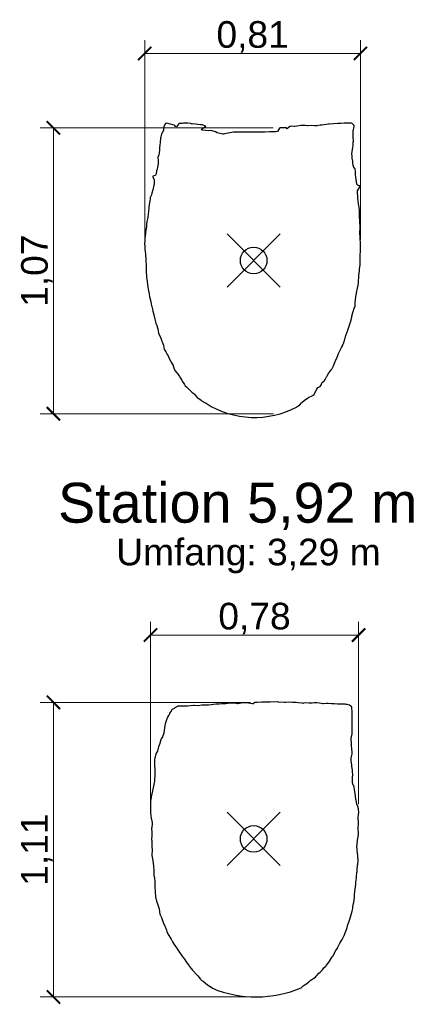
# Model space of a CAD drawing. Header units: metres. Extents: x 2.07 to 6.68, y -1.19 to 5.48.
# Tile 1 of 5: x 2.07 to 3.57, y -1.14 to 2.55. Entities that reach past the tile are written whole.
import ezdxf
from ezdxf.enums import TextEntityAlignment as Align

# ---------------------------------------------------------------- set-up
doc = ezdxf.new("R2010")
doc.units = ezdxf.units.M
doc.header["$MEASUREMENT"] = 0
doc.header["$PDMODE"] = 35
doc.header["$PDSIZE"] = 0.1
doc.layers.get('0').update_dxf_attribs({"linetype": 'CONTINUOUS'})
doc.layers.get('Defpoints').update_dxf_attribs({"linetype": 'CONTINUOUS'})
for name, color, linetype in [('Achspunkt', 6, 'CONTINUOUS'), ('Bemaßung', 7, 'CONTINUOUS'), ('konstruierte Sohle', 6, 'CONTINUOUS'), ('Name', 7, 'CONTINUOUS'), ('Original_Eimsbttel_H63381042', 3, 'CONTINUOUS')]:
    doc.layers.add(name, color=color, linetype=linetype)
doc.styles.add('Arial', font='arial.ttf')
doc.dimstyles.new('2mm_Bemaßung_1zu25', dxfattribs={"dimtxt": 0.1, "dimasz": 0.05, "dimexe": 0.05, "dimexo": 0.025, "dimgap": 0.002, "dimtad": 1, "dimdec": 3, "dimzin": 0, "dimtxsty": 'Arial', "dimblk": 'ARCHTICK', "dimblk1": 'ARCHTICK', "dimcen": 0.0625, "dimadec": 0, "dimazin": 0, "dimtfac": 1, "dimtmove": 0, "dimatfit": 3, "dimfxl": 1, "dimlwd": 0, "dimlwe": 0, "dimarcsym": 0})

# ---------------------------------------------------------------- blocks, each defined once
blk = doc.blocks.new('_ArchTick')
at = {"color": 0, "linetype": 'ByBlock', "const_width": 0.15}
blk.add_lwpolyline([(-0.5, -0.5), (0.5, 0.5)], dxfattribs=at)
blk = doc.blocks.new('*D24')
at = {"layer": 'Bemaßung', "color": 0, "linetype": 'ByBlock', "lineweight": 0}
for p, q in [((3.0196, 2.1484), (2.1438, 2.1484)), ((2.1938, 2.1484), (2.1938, 1.0747)), ((3.0207, 1.0747), (2.1438, 1.0747))]:
    blk.add_line(p, q, dxfattribs=at)
at = {"layer": 'Defpoints', "color": 0}
for p in [(3.0446, 2.1484), (2.1938, 1.0747), (3.0457, 1.0747)]:
    blk.add_point(p, dxfattribs=at)
at = {"layer": 'Bemaßung', "color": 0, "lineweight": 0, "xscale": 0.05, "yscale": 0.05, "zscale": 0.05}
for p, rotation in [((2.1938, 2.1484), 90), ((2.1938, 1.0747), 270)]:
    blk.add_blockref('_ArchTick', p, dxfattribs=dict(at, rotation=rotation))
at = {"layer": 'Bemaßung', "color": 0, "linetype": 'ByBlock', "insert": (2.1317, 1.6116), "char_height": 0.1, "attachment_point": 5, "rotation": 90, "style": 'Arial'}
blk.add_mtext('1,07', dxfattribs=at)
blk = doc.blocks.new('*D26')
at = {"layer": 'Bemaßung', "color": 0, "linetype": 'ByBlock', "lineweight": 0}
for p, q in [((2.537, 1.7263), (2.537, 2.4778)), ((3.3477, 1.7289), (3.3477, 2.4778)), ((3.3477, 2.4278), (2.537, 2.4278))]:
    blk.add_line(p, q, dxfattribs=at)
at = {"layer": 'Defpoints', "color": 0}
for p in [(2.537, 2.4278), (2.537, 1.7013), (3.3477, 1.7039)]:
    blk.add_point(p, dxfattribs=at)
at = {"layer": 'Bemaßung', "color": 0, "lineweight": 0, "xscale": 0.05, "yscale": 0.05, "zscale": 0.05, "rotation": 180}
blk.add_blockref('_ArchTick', (2.537, 2.4278), dxfattribs=at)
at = {"layer": 'Bemaßung', "color": 0, "lineweight": 0, "xscale": 0.05, "yscale": 0.05, "zscale": 0.05}
blk.add_blockref('_ArchTick', (3.3477, 2.4278), dxfattribs=at)
at = {"layer": 'Bemaßung', "color": 0, "linetype": 'ByBlock', "insert": (2.9424, 2.4898), "char_height": 0.1, "attachment_point": 5, "style": 'Arial'}
blk.add_mtext('0,81', dxfattribs=at)
blk = doc.blocks.new('*D32')
at = {"layer": 'Bemaßung', "color": 0, "linetype": 'ByBlock', "lineweight": 0}
for p, q in [((2.9342, -0.0093), (2.1438, -0.0093)), ((2.1938, -1.1158), (2.1938, -0.0093)), ((2.9336, -1.1158), (2.1438, -1.1158))]:
    blk.add_line(p, q, dxfattribs=at)
at = {"layer": 'Defpoints', "color": 0}
for p in [(2.1938, -0.0093), (2.9592, -0.0093), (2.9586, -1.1158)]:
    blk.add_point(p, dxfattribs=at)
at = {"layer": 'Bemaßung', "color": 0, "lineweight": 0, "xscale": 0.05, "yscale": 0.05, "zscale": 0.05}
for p, rotation in [((2.1938, -0.0093), 90), ((2.1938, -1.1158), 270)]:
    blk.add_blockref('_ArchTick', p, dxfattribs=dict(at, rotation=rotation))
at = {"layer": 'Bemaßung', "color": 0, "linetype": 'ByBlock', "insert": (2.1317, -0.5625), "char_height": 0.1, "attachment_point": 5, "rotation": 90, "style": 'Arial'}
blk.add_mtext('1,11', dxfattribs=at)
blk = doc.blocks.new('*D33')
at = {"layer": 'Bemaßung', "color": 0, "linetype": 'ByBlock', "lineweight": 0}
for p, q in [((2.5585, -0.3917), (2.5585, 0.2933)), ((3.3406, -0.3917), (3.3406, 0.2933)), ((3.3406, 0.2433), (2.5585, 0.2433))]:
    blk.add_line(p, q, dxfattribs=at)
at = {"layer": 'Defpoints', "color": 0}
for p in [(2.5585, 0.2433), (2.5585, -0.4167), (3.3406, -0.4167)]:
    blk.add_point(p, dxfattribs=at)
at = {"layer": 'Bemaßung', "color": 0, "lineweight": 0, "xscale": 0.05, "yscale": 0.05, "zscale": 0.05, "rotation": 180}
blk.add_blockref('_ArchTick', (2.5585, 0.2433), dxfattribs=at)
at = {"layer": 'Bemaßung', "color": 0, "lineweight": 0, "xscale": 0.05, "yscale": 0.05, "zscale": 0.05}
blk.add_blockref('_ArchTick', (3.3406, 0.2433), dxfattribs=at)
at = {"layer": 'Bemaßung', "color": 0, "linetype": 'ByBlock', "insert": (2.9495, 0.3053), "char_height": 0.1, "attachment_point": 5, "style": 'Arial'}
blk.add_mtext('0,78', dxfattribs=at)

msp = doc.modelspace()

# ---------------------------------------------------------------- linework, layer by layer
at = {"layer": 'Achspunkt'}
for p in [(2.9464, 1.6502), (2.9464, 1.6502), (2.9464, -0.5223), (2.9464, -0.5223)]:
    msp.add_point(p, dxfattribs=at)
at = {"layer": 'konstruierte Sohle', "linetype": 'Continuous', "extrusion": (0, 0, -1)}
for points in [[(-3.1093, 1.1008), (-3.1094, 1.1013), (-3.1103, 1.1018), (-3.1121, 1.1029), (-3.1195, 1.1075), (-3.126, 1.1151), (-3.1274, 1.1168), (-3.1362, 1.1245), (-3.1413, 1.1281), (-3.1518, 1.1346), (-3.153, 1.1353), (-3.169, 1.1426), (-3.1705, 1.1442), (-3.1733, 1.1472), (-3.1789, 1.1578), (-3.1837, 1.1672), (-3.1878, 1.1729), (-3.1957, 1.1773), (-3.2008, 1.1845), (-3.2031, 1.191), (-3.2128, 1.1999), (-3.2148, 1.2028), (-3.2201, 1.2133), (-3.2215, 1.2151), (-3.229, 1.2281), (-3.23, 1.2298), (-3.2376, 1.2393), (-3.2397, 1.2419), (-3.2401, 1.2426), (-3.2469, 1.2548), (-3.2529, 1.2709), (-3.2545, 1.2738), (-3.2602, 1.2875), (-3.2628, 1.2931), (-3.2658, 1.3003), (-3.2719, 1.3138), (-3.2762, 1.3229), (-3.2797, 1.3295), (-3.2833, 1.3373), (-3.2842, 1.3389), (-3.285, 1.3428), (-3.2885, 1.3543), (-3.2902, 1.3599), (-3.2943, 1.3723), (-3.2953, 1.3747), (-3.3018, 1.3923), (-3.3018, 1.3923), (-3.3019, 1.3924), (-3.3074, 1.4109), (-3.3077, 1.4125), (-3.311, 1.4219), (-3.3115, 1.4238), (-3.3149, 1.4371), (-3.3158, 1.4406), (-3.3196, 1.4549), (-3.3208, 1.459), (-3.3246, 1.4711), (-3.3261, 1.4752), (-3.3276, 1.479), (-3.3276, 1.4888), (-3.3277, 1.4941), (-3.329, 1.5013), (-3.3308, 1.5145), (-3.3329, 1.5268), (-3.334, 1.5351), (-3.3353, 1.5401), (-3.3381, 1.5526), (-3.3396, 1.5564), (-3.3405, 1.568), (-3.3405, 1.5744), (-3.3414, 1.5864), (-3.342, 1.5935), (-3.3437, 1.6109), (-3.3443, 1.6147), (-3.3446, 1.6177), (-3.3469, 1.6343), (-3.3469, 1.6357), (-3.3469, 1.6526), (-3.347, 1.6689), (-3.347, 1.671), (-3.347, 1.6713), (-3.3475, 1.6842), (-3.3478, 1.6925), (-3.3478, 1.6927), (-3.3478, 1.6936), (-3.3476, 1.7143), (-3.3465, 1.7335), (-3.3465, 1.7351), (-3.3464, 1.7368), (-3.346, 1.7558), (-3.3466, 1.7723), (-3.3468, 1.7745), (-3.3464, 1.7765), (-3.3451, 1.7956), (-3.3451, 1.7993), (-3.344, 1.8147), (-3.3437, 1.8194), (-3.3437, 1.8326), (-3.3442, 1.8382), (-3.3428, 1.8523), (-3.341, 1.8615), (-3.3394, 1.8746), (-3.3383, 1.8858), (-3.3374, 1.8937), (-3.337, 1.9002), (-3.3361, 1.9089), (-3.3368, 1.9123), (-3.3398, 1.918), (-3.3436, 1.9247), (-3.345, 1.9304), (-3.3405, 1.9318), (-3.3395, 1.9323), (-3.3367, 1.9346), (-3.3345, 1.9369), (-3.3332, 1.9452), (-3.3314, 1.9549), (-3.3304, 1.9636), (-3.3294, 1.9728), (-3.3288, 1.9842), (-3.328, 1.994), (-3.3256, 1.9969), (-3.3224, 2.0009), (-3.3213, 2.0025), (-3.3212, 2.0044), (-3.3207, 2.0084), (-3.3197, 2.0147), (-3.3186, 2.0233), (-3.3172, 2.0349), (-3.3164, 2.0416), (-3.3154, 2.051), (-3.3179, 2.0668), (-3.3192, 2.0757), (-3.3198, 2.0803), (-3.3209, 2.095), (-3.3213, 2.0983), (-3.3208, 2.1137), (-3.3206, 2.118), (-3.3206, 2.1355), (-3.3238, 2.154), (-3.3241, 2.1557), (-3.324, 2.1565), (-3.3235, 2.1571), (-3.3165, 2.1649), (-3.3161, 2.1651), (-3.3145, 2.1657), (-3.3051, 2.166), (-3.2928, 2.1664), (-3.2865, 2.1655), (-3.2736, 2.165), (-3.2622, 2.1646), (-3.2459, 2.1637), (-3.2283, 2.1618), (-3.2273, 2.1617), (-3.2272, 2.1616), (-3.2271, 2.1616), (-3.2263, 2.1616), (-3.2032, 2.1589), (-3.1968, 2.158), (-3.1854, 2.1554), (-3.1751, 2.1565), (-3.1625, 2.1573), (-3.1497, 2.156), (-3.148, 2.1563), (-3.1418, 2.1568), (-3.1254, 2.1571), (-3.1242, 2.1572), (-3.1083, 2.1549), (-3.1008, 2.154), (-3.0982, 2.1538), (-3.0868, 2.1542), (-3.0833, 2.1536), (-3.0778, 2.1499), (-3.0769, 2.1492), (-3.0728, 2.1442), (-3.0695, 2.1485), (-3.0573, 2.1482), (-3.0446, 2.1484), (-3.0434, 2.147), (-3.0354, 2.1343), (-3.0298, 2.1336), (-3.0222, 2.1332), (-3.006, 2.133), (-2.988, 2.1322), (-2.9685, 2.1319), (-2.9474, 2.1327), (-2.938, 2.1327), (-2.9201, 2.1327), (-2.8807, 2.1327), (-2.8735, 2.1327), (-2.8707, 2.1327), (-2.8364, 2.1254), (-2.8331, 2.1245), (-2.8311, 2.1252), (-2.8093, 2.1296), (-2.8029, 2.1333), (-2.791, 2.1367), (-2.784, 2.1378), (-2.777, 2.1377), (-2.754, 2.14), (-2.7502, 2.1412), (-2.7537, 2.146), (-2.7671, 2.1541), (-2.7524, 2.1592), (-2.7468, 2.1598), (-2.718, 2.1631), (-2.7145, 2.1625), (-2.7123, 2.1633), (-2.7104, 2.1642), (-2.7093, 2.1648), (-2.6995, 2.1654), (-2.6939, 2.1657), (-2.6824, 2.1657), (-2.6778, 2.1646), (-2.6674, 2.1652), (-2.6641, 2.1625), (-2.6569, 2.1525), (-2.6523, 2.1534), (-2.6497, 2.1566), (-2.6474, 2.1582), (-2.629, 2.1638), (-2.6192, 2.1654), (-2.6167, 2.1649), (-2.6147, 2.1642), (-2.6091, 2.1529), (-2.6072, 2.1467), (-2.607, 2.1399), (-2.6032, 2.1313), (-2.6011, 2.1283), (-2.6002, 2.1246), (-2.5973, 2.1149), (-2.5966, 2.1105), (-2.5945, 2.0921), (-2.5936, 2.085), (-2.5927, 2.0738), (-2.592, 2.0646), (-2.5916, 2.0541), (-2.59, 2.0475), (-2.5866, 2.0387), (-2.5862, 2.037), (-2.5871, 2.0265), (-2.5879, 2.021), (-2.5883, 2.0181), (-2.588, 2.0158), (-2.5876, 2.0136), (-2.5847, 2.0006), (-2.5832, 1.9934), (-2.5814, 1.9864), (-2.5794, 1.9753), (-2.578, 1.9711), (-2.5757, 1.969), (-2.5671, 1.9666), (-2.5671, 1.965), (-2.5723, 1.9537), (-2.5727, 1.9527), (-2.5727, 1.9523), (-2.572, 1.9357), (-2.5719, 1.9354), (-2.5715, 1.9345), (-2.5716, 1.9332), (-2.5675, 1.9155), (-2.564, 1.9027), (-2.5627, 1.898), (-2.5625, 1.8974), (-2.5573, 1.8872), (-2.5568, 1.8851), (-2.5559, 1.8706), (-2.5554, 1.8676), (-2.5526, 1.8519), (-2.5518, 1.8474), (-2.5507, 1.8328), (-2.5503, 1.8259), (-2.5488, 1.813), (-2.547, 1.8063), (-2.5447, 1.7967), (-2.5435, 1.785), (-2.5431, 1.7755), (-2.5417, 1.7662), (-2.5398, 1.7518), (-2.5385, 1.7428), (-2.5377, 1.7331), (-2.5371, 1.7215), (-2.5367, 1.7152), (-2.537, 1.7013), (-2.5375, 1.6955), (-2.5391, 1.6814), (-2.5397, 1.6769), (-2.5401, 1.6725), (-2.5412, 1.6534), (-2.5409, 1.6502), (-2.5421, 1.6307), (-2.5421, 1.6279), (-2.5421, 1.6094), (-2.5423, 1.6077), (-2.5435, 1.5896), (-2.5438, 1.5877), (-2.5464, 1.5707), (-2.5466, 1.5691), (-2.5486, 1.551), (-2.5486, 1.5503), (-2.5517, 1.5356), (-2.5519, 1.5338), (-2.5553, 1.5134), (-2.5553, 1.5132), (-2.5562, 1.5097), (-2.5594, 1.4957), (-2.5595, 1.4949), (-2.5628, 1.4796), (-2.5633, 1.4772), (-2.5633, 1.4771), (-2.5659, 1.4674), (-2.5679, 1.4594), (-2.568, 1.4593), (-2.5707, 1.4464), (-2.5708, 1.4462), (-2.5754, 1.4296), (-2.5755, 1.4292), (-2.5793, 1.4145), (-2.5803, 1.4107), (-2.5803, 1.4106), (-2.5806, 1.4099), (-2.5856, 1.3937), (-2.5882, 1.3773), (-2.5886, 1.3759), (-2.5959, 1.3617), (-2.5959, 1.3617), (-2.6014, 1.3474), (-2.6015, 1.347), (-2.6027, 1.3444), (-2.6077, 1.3325), (-2.608, 1.3313), (-2.6095, 1.3161), (-2.6122, 1.3132), (-2.6124, 1.3131), (-2.6161, 1.3069), (-2.6205, 1.2997), (-2.6207, 1.2992), (-2.6277, 1.2855), (-2.6281, 1.2846), (-2.635, 1.2707), (-2.636, 1.2688), (-2.6438, 1.2556), (-2.6441, 1.2548), (-2.649, 1.24), (-2.6496, 1.2383), (-2.6503, 1.2373), (-2.6575, 1.2287), (-2.6599, 1.2253), (-2.6673, 1.2142), (-2.6689, 1.2119), (-2.6758, 1.2007), (-2.678, 1.197), (-2.684, 1.1885), (-2.6862, 1.185), (-2.6893, 1.1795), (-2.6937, 1.1755), (-2.6999, 1.17), (-2.7053, 1.1641), (-2.7098, 1.1588), (-2.7134, 1.1554), (-2.7173, 1.1527), (-2.7246, 1.1478), (-2.7275, 1.1434), (-2.7349, 1.1349), (-2.7355, 1.1344), (-2.7389, 1.1323), (-2.7426, 1.1306), (-2.7504, 1.1245), (-2.7532, 1.1224), (-2.7647, 1.1158), (-2.7669, 1.1144), (-2.7676, 1.1139, -0.271648)], [(-3.1255, -1.081), (-3.132, -1.0743), (-3.1327, -1.0741), (-3.1363, -1.0718), (-3.1464, -1.0658), (-3.1536, -1.0593), (-3.1593, -1.0542), (-3.1649, -1.0505), (-3.1726, -1.0453), (-3.1787, -1.0413), (-3.1818, -1.0378), (-3.1852, -1.0339), (-3.1917, -1.0269), (-3.1958, -1.0225), (-3.1996, -1.0185), (-3.2045, -1.0134), (-3.2096, -1.007), (-3.2185, -0.9983), (-3.2189, -0.9979), (-3.2194, -0.9973), (-3.2201, -0.9963), (-3.2298, -0.9837), (-3.242, -0.9647), (-3.2434, -0.9626), (-3.2435, -0.9624), (-3.2436, -0.9621), (-3.2548, -0.9411), (-3.2612, -0.9326), (-3.2629, -0.929), (-3.2683, -0.9184), (-3.2704, -0.9143), (-3.276, -0.9042), (-3.2785, -0.9003), (-3.284, -0.8897), (-3.2862, -0.8852), (-3.2928, -0.869), (-3.2955, -0.8623), (-3.2975, -0.8545), (-3.3009, -0.8435), (-3.3037, -0.8355), (-3.3061, -0.8268), (-3.3086, -0.8197), (-3.3118, -0.811), (-3.3141, -0.802), (-3.3162, -0.793), (-3.3187, -0.7838), (-3.3194, -0.7759), (-3.322, -0.765), (-3.3233, -0.7609), (-3.3245, -0.7496), (-3.3252, -0.7433), (-3.3257, -0.7289), (-3.3262, -0.7232), (-3.3271, -0.7168), (-3.3286, -0.7039), (-3.3302, -0.692), (-3.3308, -0.6841), (-3.3323, -0.67), (-3.3328, -0.6636), (-3.3341, -0.6488), (-3.3349, -0.644), (-3.3352, -0.6393), (-3.3372, -0.6209), (-3.3374, -0.6166), (-3.3391, -0.6035), (-3.3381, -0.5901), (-3.3381, -0.5855), (-3.3369, -0.5742), (-3.3352, -0.5653), (-3.3351, -0.561), (-3.3347, -0.5495), (-3.335, -0.5432), (-3.3369, -0.5266), (-3.338, -0.5205), (-3.3404, -0.5063), (-3.3406, -0.5053), (-3.3406, -0.5039), (-3.3406, -0.5021), (-3.3396, -0.4818), (-3.3407, -0.4674), (-3.3406, -0.4629), (-3.3403, -0.4592), (-3.3392, -0.4461), (-3.3409, -0.4279), (-3.3412, -0.4239), (-3.34, -0.4095), (-3.3397, -0.4053), (-3.3396, -0.4013), (-3.3347, -0.3928), (-3.333, -0.3825), (-3.3318, -0.3773), (-3.3307, -0.3742), (-3.3295, -0.3603), (-3.3271, -0.3436), (-3.3243, -0.3288), (-3.323, -0.3262), (-3.3241, -0.324), (-3.3209, -0.3209), (-3.3182, -0.3116), (-3.318, -0.3084), (-3.3175, -0.3039), (-3.3181, -0.2894), (-3.3187, -0.2834), (-3.3181, -0.2677), (-3.3179, -0.2632), (-3.3155, -0.2501), (-3.3147, -0.245), (-3.313, -0.2287), (-3.3126, -0.2236), (-3.313, -0.2182), (-3.316, -0.2028), (-3.3164, -0.1967), (-3.3149, -0.1833), (-3.3141, -0.1712), (-3.3136, -0.1635), (-3.3134, -0.1477), (-3.3132, -0.1434), (-3.3166, -0.1281), (-3.3171, -0.1235), (-3.3166, -0.1063), (-3.3166, -0.1034), (-3.3165, -0.1007), (-3.3164, -0.0833), (-3.3167, -0.077), (-3.3166, -0.0637), (-3.3163, -0.0586), (-3.3168, -0.0432), (-3.3152, -0.0306), (-3.3152, -0.0278), (-3.315, -0.0265), (-3.3147, -0.0257), (-3.3126, -0.0246), (-3.307, -0.0194), (-3.2972, -0.0176), (-3.2963, -0.0173), (-3.2952, -0.017), (-3.2944, -0.0169), (-3.2902, -0.0167), (-3.2796, -0.0166), (-3.27, -0.0161), (-3.2658, -0.0159), (-3.2612, -0.0158), (-3.2501, -0.0152), (-3.2393, -0.0154), (-3.2384, -0.0154), (-3.2258, -0.0141), (-3.2199, -0.0139), (-3.2089, -0.0145), (-3.207, -0.0145), (-3.206, -0.0144), (-3.1939, -0.0128), (-3.1839, -0.0114), (-3.1794, -0.011), (-3.1735, -0.0111), (-3.1662, -0.012), (-3.1535, -0.0122), (-3.1419, -0.0113), (-3.1335, -0.0129), (-3.1319, -0.0132), (-3.1285, -0.0129), (-3.1136, -0.0111), (-3.1065, -0.0102), (-3.0957, -0.01), (-3.0918, -0.0098), (-3.0792, -0.009), (-3.0676, -0.01), (-3.0622, -0.0101), (-3.0397, -0.0082), (-3.037, -0.008), (-3.0366, -0.008), (-3.0362, -0.008), (-3.009, -0.0085), (-3.0066, -0.0084), (-3.0006, -0.0083), (-2.9768, -0.0086), (-2.9592, -0.0093), (-2.9529, -0.0095), (-2.9509, -0.0102), (-2.944, -0.0144), (-2.9413, -0.0149), (-2.921, -0.0113), (-2.9144, -0.0108), (-2.9106, -0.0106), (-2.9073, -0.011), (-2.8855, -0.0149), (-2.8787, -0.0127), (-2.8669, -0.0125), (-2.8616, -0.0125), (-2.8492, -0.0133), (-2.8443, -0.0139), (-2.8401, -0.0145), (-2.8363, -0.0147), (-2.8259, -0.0153), (-2.8167, -0.0159), (-2.8099, -0.0166), (-2.8047, -0.0166), (-2.787, -0.0181), (-2.7768, -0.0193), (-2.7668, -0.0202), (-2.7557, -0.0202), (-2.7515, -0.0204), (-2.7383, -0.0218), (-2.7226, -0.0215), (-2.7203, -0.0215), (-2.7194, -0.0216), (-2.6977, -0.0235), (-2.6967, -0.0236), (-2.6956, -0.0235), (-2.6719, -0.0232), (-2.6678, -0.0237), (-2.662, -0.0242), (-2.6504, -0.0298), (-2.6472, -0.0319), (-2.6376, -0.0373), (-2.6358, -0.0429), (-2.6304, -0.0504), (-2.6284, -0.0559), (-2.626, -0.0591), (-2.6225, -0.0644), (-2.6188, -0.0749), (-2.616, -0.0821), (-2.614, -0.0906), (-2.6127, -0.0971), (-2.6107, -0.1059), (-2.6099, -0.1138), (-2.6087, -0.1245), (-2.6033, -0.1387), (-2.6014, -0.1425), (-2.5989, -0.1461), (-2.5947, -0.1575), (-2.5934, -0.1633), (-2.5887, -0.1763), (-2.5872, -0.1817), (-2.5852, -0.1931), (-2.579, -0.2032), (-2.5784, -0.2055), (-2.5778, -0.2076), (-2.5733, -0.2238), (-2.5733, -0.2239), (-2.5732, -0.2245), (-2.5732, -0.2429), (-2.5733, -0.2436), (-2.5753, -0.2634), (-2.5747, -0.2814), (-2.5747, -0.2839), (-2.5741, -0.3006), (-2.5737, -0.3038), (-2.5735, -0.3058), (-2.5704, -0.3223), (-2.5702, -0.3236), (-2.5665, -0.341), (-2.5663, -0.342), (-2.5614, -0.3647), (-2.5612, -0.3661), (-2.5609, -0.367), (-2.5582, -0.381), (-2.5582, -0.3819), (-2.559, -0.4035), (-2.559, -0.4039), (-2.559, -0.4039), (-2.559, -0.4044), (-2.5582, -0.4232), (-2.5583, -0.4239), (-2.5583, -0.4246), (-2.5611, -0.4439), (-2.5647, -0.4611), (-2.5648, -0.4624), (-2.5647, -0.4639), (-2.5631, -0.48), (-2.563, -0.4809), (-2.5632, -0.499), (-2.5632, -0.5035), (-2.5632, -0.5038), (-2.5632, -0.504), (-2.5632, -0.5099), (-2.563, -0.526), (-2.5631, -0.5267), (-2.5631, -0.5319), (-2.5633, -0.5451), (-2.5637, -0.5514), (-2.5646, -0.5633), (-2.5639, -0.5832), (-2.5638, -0.5839), (-2.5639, -0.5845), (-2.5674, -0.6039), (-2.5674, -0.604), (-2.5694, -0.6237), (-2.5695, -0.6249), (-2.5707, -0.6391), (-2.571, -0.6428), (-2.571, -0.6431), (-2.5718, -0.6609), (-2.5719, -0.6617), (-2.5732, -0.6714), (-2.5745, -0.6814), (-2.5752, -0.7008), (-2.5752, -0.7008), (-2.5757, -0.7208), (-2.5758, -0.7214), (-2.5776, -0.7388), (-2.5778, -0.74), (-2.5778, -0.7403), (-2.5814, -0.7555), (-2.5816, -0.7558), (-2.5865, -0.7697), (-2.5867, -0.7704), (-2.5914, -0.7847), (-2.5916, -0.7866), (-2.5941, -0.8045), (-2.5994, -0.8173), (-2.6009, -0.8208), (-2.6067, -0.8362), (-2.6079, -0.8389), (-2.6128, -0.8503), (-2.6144, -0.8544), (-2.6183, -0.8655), (-2.6199, -0.8696), (-2.6254, -0.8814), (-2.6274, -0.8846), (-2.6341, -0.8947), (-2.6364, -0.8988), (-2.6419, -0.9086), (-2.6447, -0.9144), (-2.6499, -0.923), (-2.6538, -0.9278), (-2.659, -0.9356), (-2.6634, -0.9423), (-2.6682, -0.949), (-2.6725, -0.9556), (-2.6767, -0.9612), (-2.6823, -0.9685), (-2.686, -0.9741), (-2.6921, -0.9833), (-2.6951, -0.9876), (-2.7022, -0.997), (-2.7045, -1.0005), (-2.7125, -1.0098), (-2.7151, -1.0135), (-2.7234, -1.0228), (-2.7256, -1.0248), (-2.7345, -1.0341), (-2.7365, -1.0361), (-2.746, -1.0495), (-2.7475, -1.0514), (-2.756, -1.0564), (-2.7568, -1.0569), (-2.7568, -1.0569), (-2.757, -1.0571), (-2.7729, -1.07), (-2.7831, -1.0759), (-2.7835, -1.0761), (-2.7837, -1.0764), (-2.7913, -1.0832, -0.201242)]]:
    msp.add_lwpolyline(points, format="xyb", close=True, dxfattribs=at)
at = {"layer": 'Original_Eimsbttel_H63381042', "linetype": 'Continuous', "extrusion": (0, 0, -1)}
for points in [[(-3.1093, 1.1008), (-3.1094, 1.1013), (-3.1103, 1.1018), (-3.1121, 1.1029), (-3.1195, 1.1075), (-3.126, 1.1151), (-3.1274, 1.1168), (-3.1362, 1.1245), (-3.1413, 1.1281), (-3.1518, 1.1346), (-3.153, 1.1353), (-3.169, 1.1426), (-3.1705, 1.1442), (-3.1733, 1.1472), (-3.1789, 1.1578), (-3.1837, 1.1672), (-3.1878, 1.1729), (-3.1957, 1.1773), (-3.2008, 1.1845), (-3.2031, 1.191), (-3.2128, 1.1999), (-3.2148, 1.2028), (-3.2201, 1.2133), (-3.2215, 1.2151), (-3.229, 1.2281), (-3.23, 1.2298), (-3.2376, 1.2393), (-3.2397, 1.2419), (-3.2401, 1.2426), (-3.2469, 1.2548), (-3.2529, 1.2709), (-3.2545, 1.2738), (-3.2602, 1.2875), (-3.2628, 1.2931), (-3.2658, 1.3003), (-3.2719, 1.3138), (-3.2762, 1.3229), (-3.2797, 1.3295), (-3.2833, 1.3373), (-3.2842, 1.3389), (-3.285, 1.3428), (-3.2885, 1.3543), (-3.2902, 1.3599), (-3.2943, 1.3723), (-3.2953, 1.3747), (-3.3018, 1.3923), (-3.3018, 1.3923), (-3.3019, 1.3924), (-3.3074, 1.4109), (-3.3077, 1.4125), (-3.311, 1.4219), (-3.3115, 1.4238), (-3.3149, 1.4371), (-3.3158, 1.4406), (-3.3196, 1.4549), (-3.3208, 1.459), (-3.3246, 1.4711), (-3.3261, 1.4752), (-3.3276, 1.479), (-3.3276, 1.4888), (-3.3277, 1.4941), (-3.329, 1.5013), (-3.3308, 1.5145), (-3.3329, 1.5268), (-3.334, 1.5351), (-3.3353, 1.5401), (-3.3381, 1.5526), (-3.3396, 1.5564), (-3.3405, 1.568), (-3.3405, 1.5744), (-3.3414, 1.5864), (-3.342, 1.5935), (-3.3437, 1.6109), (-3.3443, 1.6147), (-3.3446, 1.6177), (-3.3469, 1.6343), (-3.3469, 1.6357), (-3.3469, 1.6526), (-3.347, 1.6689), (-3.347, 1.671), (-3.347, 1.6713), (-3.3475, 1.6842), (-3.3478, 1.6925), (-3.3478, 1.6927), (-3.3478, 1.6936), (-3.3476, 1.7143), (-3.3465, 1.7335), (-3.3465, 1.7351), (-3.3464, 1.7368), (-3.346, 1.7558), (-3.3466, 1.7723), (-3.3468, 1.7745), (-3.3464, 1.7765), (-3.3451, 1.7956), (-3.3451, 1.7993), (-3.344, 1.8147), (-3.3437, 1.8194), (-3.3437, 1.8326), (-3.3442, 1.8382), (-3.3428, 1.8523), (-3.341, 1.8615), (-3.3394, 1.8746), (-3.3383, 1.8858), (-3.3374, 1.8937), (-3.337, 1.9002), (-3.3361, 1.9089), (-3.3368, 1.9123), (-3.3398, 1.918), (-3.3436, 1.9247), (-3.345, 1.9304), (-3.3405, 1.9318), (-3.3395, 1.9323), (-3.3367, 1.9346), (-3.3345, 1.9369), (-3.3332, 1.9452), (-3.3314, 1.9549), (-3.3304, 1.9636), (-3.3294, 1.9728), (-3.3288, 1.9842), (-3.328, 1.994), (-3.3256, 1.9969), (-3.3224, 2.0009), (-3.3213, 2.0025), (-3.3212, 2.0044), (-3.3207, 2.0084), (-3.3197, 2.0147), (-3.3186, 2.0233), (-3.3172, 2.0349), (-3.3164, 2.0416), (-3.3154, 2.051), (-3.3179, 2.0668), (-3.3192, 2.0757), (-3.3198, 2.0803), (-3.3209, 2.095), (-3.3213, 2.0983), (-3.3208, 2.1137), (-3.3206, 2.118), (-3.3206, 2.1355), (-3.3238, 2.154), (-3.3241, 2.1557), (-3.324, 2.1565), (-3.3235, 2.1571), (-3.3165, 2.1649), (-3.3161, 2.1651), (-3.3145, 2.1657), (-3.3051, 2.166), (-3.2928, 2.1664), (-3.2865, 2.1655), (-3.2736, 2.165), (-3.2622, 2.1646), (-3.2459, 2.1637), (-3.2283, 2.1618), (-3.2273, 2.1617), (-3.2272, 2.1616), (-3.2271, 2.1616), (-3.2263, 2.1616), (-3.2032, 2.1589), (-3.1968, 2.158), (-3.1854, 2.1554), (-3.1751, 2.1565), (-3.1625, 2.1573), (-3.1497, 2.156), (-3.148, 2.1563), (-3.1418, 2.1568), (-3.1254, 2.1571), (-3.1242, 2.1572), (-3.1083, 2.1549), (-3.1008, 2.154), (-3.0982, 2.1538), (-3.0868, 2.1542), (-3.0833, 2.1536), (-3.0778, 2.1499), (-3.0769, 2.1492), (-3.0728, 2.1442), (-3.0695, 2.1485), (-3.0573, 2.1482), (-3.0446, 2.1484), (-3.0434, 2.147), (-3.0354, 2.1343), (-3.0298, 2.1336), (-3.0222, 2.1332), (-3.006, 2.133), (-2.988, 2.1322), (-2.9685, 2.1319), (-2.9474, 2.1327), (-2.938, 2.1327), (-2.9201, 2.1327), (-2.8807, 2.1327), (-2.8735, 2.1327), (-2.8707, 2.1327), (-2.8364, 2.1254), (-2.8331, 2.1245), (-2.8311, 2.1252), (-2.8093, 2.1296), (-2.8029, 2.1333), (-2.791, 2.1367), (-2.784, 2.1378), (-2.777, 2.1377), (-2.754, 2.14), (-2.7502, 2.1412), (-2.7537, 2.146), (-2.7671, 2.1541), (-2.7524, 2.1592), (-2.7468, 2.1598), (-2.718, 2.1631), (-2.7145, 2.1625), (-2.7123, 2.1633), (-2.7104, 2.1642), (-2.7093, 2.1648), (-2.6995, 2.1654), (-2.6939, 2.1657), (-2.6824, 2.1657), (-2.6778, 2.1646), (-2.6674, 2.1652), (-2.6641, 2.1625), (-2.6569, 2.1525), (-2.6523, 2.1534), (-2.6497, 2.1566), (-2.6474, 2.1582), (-2.629, 2.1638), (-2.6192, 2.1654), (-2.6167, 2.1649), (-2.6147, 2.1642), (-2.6091, 2.1529), (-2.6072, 2.1467), (-2.607, 2.1399), (-2.6032, 2.1313), (-2.6011, 2.1283), (-2.6002, 2.1246), (-2.5973, 2.1149), (-2.5966, 2.1105), (-2.5945, 2.0921), (-2.5936, 2.085), (-2.5927, 2.0738), (-2.592, 2.0646), (-2.5916, 2.0541), (-2.59, 2.0475), (-2.5866, 2.0387), (-2.5862, 2.037), (-2.5871, 2.0265), (-2.5879, 2.021), (-2.5883, 2.0181), (-2.588, 2.0158), (-2.5876, 2.0136), (-2.5847, 2.0006), (-2.5832, 1.9934), (-2.5814, 1.9864), (-2.5794, 1.9753), (-2.578, 1.9711), (-2.5757, 1.969), (-2.5671, 1.9666), (-2.5671, 1.965), (-2.5723, 1.9537), (-2.5727, 1.9527), (-2.5727, 1.9523), (-2.572, 1.9357), (-2.5719, 1.9354), (-2.5715, 1.9345), (-2.5716, 1.9332), (-2.5675, 1.9155), (-2.564, 1.9027), (-2.5627, 1.898), (-2.5625, 1.8974), (-2.5573, 1.8872), (-2.5568, 1.8851), (-2.5559, 1.8706), (-2.5554, 1.8676), (-2.5526, 1.8519), (-2.5518, 1.8474), (-2.5507, 1.8328), (-2.5503, 1.8259), (-2.5488, 1.813), (-2.547, 1.8063), (-2.5447, 1.7967), (-2.5435, 1.785), (-2.5431, 1.7755), (-2.5417, 1.7662), (-2.5398, 1.7518), (-2.5385, 1.7428), (-2.5377, 1.7331), (-2.5371, 1.7215), (-2.5367, 1.7152), (-2.537, 1.7013), (-2.5375, 1.6955), (-2.5391, 1.6814), (-2.5397, 1.6769), (-2.5401, 1.6725), (-2.5412, 1.6534), (-2.5409, 1.6502), (-2.5421, 1.6307), (-2.5421, 1.6279), (-2.5421, 1.6094), (-2.5423, 1.6077), (-2.5435, 1.5896), (-2.5438, 1.5877), (-2.5464, 1.5707), (-2.5466, 1.5691), (-2.5486, 1.551), (-2.5486, 1.5503), (-2.5517, 1.5356), (-2.5519, 1.5338), (-2.5553, 1.5134), (-2.5553, 1.5132), (-2.5562, 1.5097), (-2.5594, 1.4957), (-2.5595, 1.4949), (-2.5628, 1.4796), (-2.5633, 1.4772), (-2.5633, 1.4771), (-2.5659, 1.4674), (-2.5679, 1.4594), (-2.568, 1.4593), (-2.5707, 1.4464), (-2.5708, 1.4462), (-2.5754, 1.4296), (-2.5755, 1.4292), (-2.5793, 1.4145), (-2.5803, 1.4107), (-2.5803, 1.4106), (-2.5806, 1.4099), (-2.5856, 1.3937), (-2.5882, 1.3773), (-2.5886, 1.3759), (-2.5959, 1.3617), (-2.5959, 1.3617), (-2.6014, 1.3474), (-2.6015, 1.347), (-2.6027, 1.3444), (-2.6077, 1.3325), (-2.608, 1.3313), (-2.6095, 1.3161), (-2.6122, 1.3132), (-2.6124, 1.3131), (-2.6161, 1.3069), (-2.6205, 1.2997), (-2.6207, 1.2992), (-2.6277, 1.2855), (-2.6281, 1.2846), (-2.635, 1.2707), (-2.636, 1.2688), (-2.6438, 1.2556), (-2.6441, 1.2548), (-2.649, 1.24), (-2.6496, 1.2383), (-2.6503, 1.2373), (-2.6575, 1.2287), (-2.6599, 1.2253), (-2.6673, 1.2142), (-2.6689, 1.2119), (-2.6758, 1.2007), (-2.678, 1.197), (-2.684, 1.1885), (-2.6862, 1.185), (-2.6893, 1.1795), (-2.6937, 1.1755), (-2.6999, 1.17), (-2.7053, 1.1641), (-2.7098, 1.1588), (-2.7134, 1.1554), (-2.7173, 1.1527), (-2.7246, 1.1478), (-2.7275, 1.1434), (-2.7349, 1.1349), (-2.7355, 1.1344), (-2.7389, 1.1323), (-2.7426, 1.1306), (-2.7504, 1.1245), (-2.7532, 1.1224), (-2.7647, 1.1158), (-2.7669, 1.1144), (-2.7676, 1.1139)], [(-3.1255, -1.081), (-3.132, -1.0743), (-3.1327, -1.0741), (-3.1363, -1.0718), (-3.1464, -1.0658), (-3.1536, -1.0593), (-3.1593, -1.0542), (-3.1649, -1.0505), (-3.1726, -1.0453), (-3.1787, -1.0413), (-3.1818, -1.0378), (-3.1852, -1.0339), (-3.1917, -1.0269), (-3.1958, -1.0225), (-3.1996, -1.0185), (-3.2045, -1.0134), (-3.2096, -1.007), (-3.2185, -0.9983), (-3.2189, -0.9979), (-3.2194, -0.9973), (-3.2201, -0.9963), (-3.2298, -0.9837), (-3.242, -0.9647), (-3.2434, -0.9626), (-3.2435, -0.9624), (-3.2436, -0.9621), (-3.2548, -0.9411), (-3.2612, -0.9326), (-3.2629, -0.929), (-3.2683, -0.9184), (-3.2704, -0.9143), (-3.276, -0.9042), (-3.2785, -0.9003), (-3.284, -0.8897), (-3.2862, -0.8852), (-3.2928, -0.869), (-3.2955, -0.8623), (-3.2975, -0.8545), (-3.3009, -0.8435), (-3.3037, -0.8355), (-3.3061, -0.8268), (-3.3086, -0.8197), (-3.3118, -0.811), (-3.3141, -0.802), (-3.3162, -0.793), (-3.3187, -0.7838), (-3.3194, -0.7759), (-3.322, -0.765), (-3.3233, -0.7609), (-3.3245, -0.7496), (-3.3252, -0.7433), (-3.3257, -0.7289), (-3.3262, -0.7232), (-3.3271, -0.7168), (-3.3286, -0.7039), (-3.3302, -0.692), (-3.3308, -0.6841), (-3.3323, -0.67), (-3.3328, -0.6636), (-3.3341, -0.6488), (-3.3349, -0.644), (-3.3352, -0.6393), (-3.3372, -0.6209), (-3.3374, -0.6166), (-3.3391, -0.6035), (-3.3381, -0.5901), (-3.3381, -0.5855), (-3.3369, -0.5742), (-3.3352, -0.5653), (-3.3351, -0.561), (-3.3347, -0.5495), (-3.335, -0.5432), (-3.3369, -0.5266), (-3.338, -0.5205), (-3.3404, -0.5063), (-3.3406, -0.5053), (-3.3406, -0.5039), (-3.3406, -0.5021), (-3.3396, -0.4818), (-3.3407, -0.4674), (-3.3406, -0.4629), (-3.3403, -0.4592), (-3.3392, -0.4461), (-3.3409, -0.4279), (-3.3412, -0.4239), (-3.34, -0.4095), (-3.3397, -0.4053), (-3.3396, -0.4013), (-3.3347, -0.3928), (-3.333, -0.3825), (-3.3318, -0.3773), (-3.3307, -0.3742), (-3.3295, -0.3603), (-3.3271, -0.3436), (-3.3243, -0.3288), (-3.323, -0.3262), (-3.3241, -0.324), (-3.3209, -0.3209), (-3.3182, -0.3116), (-3.318, -0.3084), (-3.3175, -0.3039), (-3.3181, -0.2894), (-3.3187, -0.2834), (-3.3181, -0.2677), (-3.3179, -0.2632), (-3.3155, -0.2501), (-3.3147, -0.245), (-3.313, -0.2287), (-3.3126, -0.2236), (-3.313, -0.2182), (-3.316, -0.2028), (-3.3164, -0.1967), (-3.3149, -0.1833), (-3.3141, -0.1712), (-3.3136, -0.1635), (-3.3134, -0.1477), (-3.3132, -0.1434), (-3.3166, -0.1281), (-3.3171, -0.1235), (-3.3166, -0.1063), (-3.3166, -0.1034), (-3.3165, -0.1007), (-3.3164, -0.0833), (-3.3167, -0.077), (-3.3166, -0.0637), (-3.3163, -0.0586), (-3.3168, -0.0432), (-3.3152, -0.0306), (-3.3152, -0.0278), (-3.315, -0.0265), (-3.3147, -0.0257), (-3.3126, -0.0246), (-3.307, -0.0194), (-3.2972, -0.0176), (-3.2963, -0.0173), (-3.2952, -0.017), (-3.2944, -0.0169), (-3.2902, -0.0167), (-3.2796, -0.0166), (-3.27, -0.0161), (-3.2658, -0.0159), (-3.2612, -0.0158), (-3.2501, -0.0152), (-3.2393, -0.0154), (-3.2384, -0.0154), (-3.2258, -0.0141), (-3.2199, -0.0139), (-3.2089, -0.0145), (-3.207, -0.0145), (-3.206, -0.0144), (-3.1939, -0.0128), (-3.1839, -0.0114), (-3.1794, -0.011), (-3.1735, -0.0111), (-3.1662, -0.012), (-3.1535, -0.0122), (-3.1419, -0.0113), (-3.1335, -0.0129), (-3.1319, -0.0132), (-3.1285, -0.0129), (-3.1136, -0.0111), (-3.1065, -0.0102), (-3.0957, -0.01), (-3.0918, -0.0098), (-3.0792, -0.009), (-3.0676, -0.01), (-3.0622, -0.0101), (-3.0397, -0.0082), (-3.037, -0.008), (-3.0366, -0.008), (-3.0362, -0.008), (-3.009, -0.0085), (-3.0066, -0.0084), (-3.0006, -0.0083), (-2.9768, -0.0086), (-2.9592, -0.0093), (-2.9529, -0.0095), (-2.9509, -0.0102), (-2.944, -0.0144), (-2.9413, -0.0149), (-2.921, -0.0113), (-2.9144, -0.0108), (-2.9106, -0.0106), (-2.9073, -0.011), (-2.8855, -0.0149), (-2.8787, -0.0127), (-2.8669, -0.0125), (-2.8616, -0.0125), (-2.8492, -0.0133), (-2.8443, -0.0139), (-2.8401, -0.0145), (-2.8363, -0.0147), (-2.8259, -0.0153), (-2.8167, -0.0159), (-2.8099, -0.0166), (-2.8047, -0.0166), (-2.787, -0.0181), (-2.7768, -0.0193), (-2.7668, -0.0202), (-2.7557, -0.0202), (-2.7515, -0.0204), (-2.7383, -0.0218), (-2.7226, -0.0215), (-2.7203, -0.0215), (-2.7194, -0.0216), (-2.6977, -0.0235), (-2.6967, -0.0236), (-2.6956, -0.0235), (-2.6719, -0.0232), (-2.6678, -0.0237), (-2.662, -0.0242), (-2.6504, -0.0298), (-2.6472, -0.0319), (-2.6376, -0.0373), (-2.6358, -0.0429), (-2.6304, -0.0504), (-2.6284, -0.0559), (-2.626, -0.0591), (-2.6225, -0.0644), (-2.6188, -0.0749), (-2.616, -0.0821), (-2.614, -0.0906), (-2.6127, -0.0971), (-2.6107, -0.1059), (-2.6099, -0.1138), (-2.6087, -0.1245), (-2.6033, -0.1387), (-2.6014, -0.1425), (-2.5989, -0.1461), (-2.5947, -0.1575), (-2.5934, -0.1633), (-2.5887, -0.1763), (-2.5872, -0.1817), (-2.5852, -0.1931), (-2.579, -0.2032), (-2.5784, -0.2055), (-2.5778, -0.2076), (-2.5733, -0.2238), (-2.5733, -0.2239), (-2.5732, -0.2245), (-2.5732, -0.2429), (-2.5733, -0.2436), (-2.5753, -0.2634), (-2.5747, -0.2814), (-2.5747, -0.2839), (-2.5741, -0.3006), (-2.5737, -0.3038), (-2.5735, -0.3058), (-2.5704, -0.3223), (-2.5702, -0.3236), (-2.5665, -0.341), (-2.5663, -0.342), (-2.5614, -0.3647), (-2.5612, -0.3661), (-2.5609, -0.367), (-2.5582, -0.381), (-2.5582, -0.3819), (-2.559, -0.4035), (-2.559, -0.4039), (-2.559, -0.4039), (-2.559, -0.4044), (-2.5582, -0.4232), (-2.5583, -0.4239), (-2.5583, -0.4246), (-2.5611, -0.4439), (-2.5647, -0.4611), (-2.5648, -0.4624), (-2.5647, -0.4639), (-2.5631, -0.48), (-2.563, -0.4809), (-2.5632, -0.499), (-2.5632, -0.5035), (-2.5632, -0.5038), (-2.5632, -0.504), (-2.5632, -0.5099), (-2.563, -0.526), (-2.5631, -0.5267), (-2.5631, -0.5319), (-2.5633, -0.5451), (-2.5637, -0.5514), (-2.5646, -0.5633), (-2.5639, -0.5832), (-2.5638, -0.5839), (-2.5639, -0.5845), (-2.5674, -0.6039), (-2.5674, -0.604), (-2.5694, -0.6237), (-2.5695, -0.6249), (-2.5707, -0.6391), (-2.571, -0.6428), (-2.571, -0.6431), (-2.5718, -0.6609), (-2.5719, -0.6617), (-2.5732, -0.6714), (-2.5745, -0.6814), (-2.5752, -0.7008), (-2.5752, -0.7008), (-2.5757, -0.7208), (-2.5758, -0.7214), (-2.5776, -0.7388), (-2.5778, -0.74), (-2.5778, -0.7403), (-2.5814, -0.7555), (-2.5816, -0.7558), (-2.5865, -0.7697), (-2.5867, -0.7704), (-2.5914, -0.7847), (-2.5916, -0.7866), (-2.5941, -0.8045), (-2.5994, -0.8173), (-2.6009, -0.8208), (-2.6067, -0.8362), (-2.6079, -0.8389), (-2.6128, -0.8503), (-2.6144, -0.8544), (-2.6183, -0.8655), (-2.6199, -0.8696), (-2.6254, -0.8814), (-2.6274, -0.8846), (-2.6341, -0.8947), (-2.6364, -0.8988), (-2.6419, -0.9086), (-2.6447, -0.9144), (-2.6499, -0.923), (-2.6538, -0.9278), (-2.659, -0.9356), (-2.6634, -0.9423), (-2.6682, -0.949), (-2.6725, -0.9556), (-2.6767, -0.9612), (-2.6823, -0.9685), (-2.686, -0.9741), (-2.6921, -0.9833), (-2.6951, -0.9876), (-2.7022, -0.997), (-2.7045, -1.0005), (-2.7125, -1.0098), (-2.7151, -1.0135), (-2.7234, -1.0228), (-2.7256, -1.0248), (-2.7345, -1.0341), (-2.7365, -1.0361), (-2.746, -1.0495), (-2.7475, -1.0514), (-2.756, -1.0564), (-2.7568, -1.0569), (-2.7568, -1.0569), (-2.757, -1.0571), (-2.7729, -1.07), (-2.7831, -1.0759), (-2.7835, -1.0761), (-2.7837, -1.0764), (-2.7913, -1.0832)]]:
    msp.add_lwpolyline(points, dxfattribs=at)

# ---------------------------------------------------------------- texts
at = {"layer": 'Name', "style": 'Arial'}
for s, height, p in [('Station 5,92 m', 0.15, (2.211, 0.6204)), ('Umfang: 3,29 m', 0.1, (2.4298, 0.4752))]:
    msp.add_text(s, height=height, dxfattribs=at).set_placement(p, align=Align.BOTTOM_LEFT)

# ---------------------------------------------------------------- dimensions: what is measured, and where the dimension line sits
at = {"layer": 'Bemaßung', "linetype": 'ByBlock'}
for base, p1, p2, picture, middle in [((2.537, 2.4278), (3.3477, 1.7039), (2.537, 1.7013), '*D26', (2.9424, 2.4898)), ((2.5585, 0.2433), (3.3406, -0.4167), (2.5585, -0.4167), '*D33', (2.9495, 0.3053))]:
    dim = msp.add_linear_dim(base=base, p1=p1, p2=p2, dimstyle='2mm_Bemaßung_1zu25', override={"dimdec": 2}, dxfattribs=at)
    dim.commit()
    dim.dimension.update_dxf_attribs({"geometry": picture, "text_midpoint": middle})
for base, p1, p2, picture, middle in [((2.1938, 1.0747), (3.0446, 2.1484), (3.0457, 1.0747), '*D24', (2.1317, 1.6116)), ((2.1938, -0.0093), (2.9586, -1.1158), (2.9592, -0.0093), '*D32', (2.1317, -0.5625))]:
    dim = msp.add_linear_dim(base=base, p1=p1, p2=p2, angle=90, dimstyle='2mm_Bemaßung_1zu25', override={"dimdec": 2}, dxfattribs=at)
    dim.commit()
    dim.dimension.update_dxf_attribs({"geometry": picture, "text_midpoint": middle})

doc.saveas('drawing.dxf')
